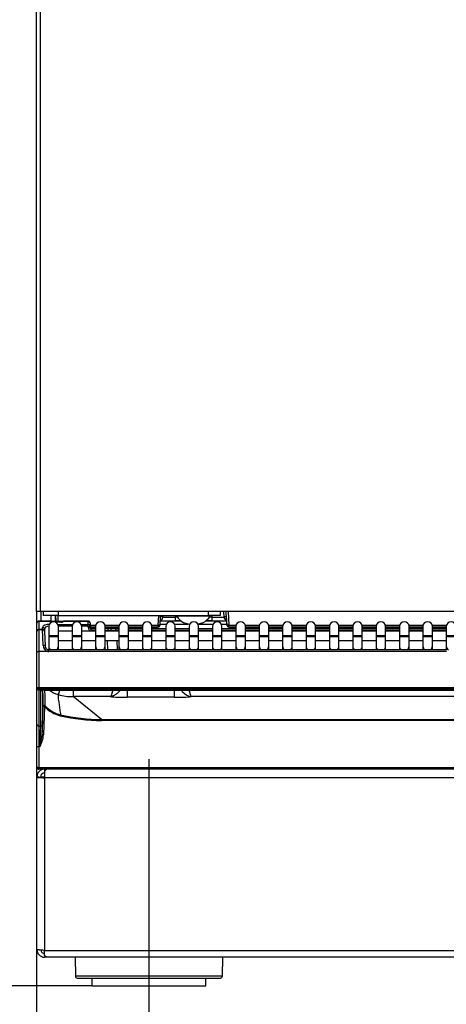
# Model space of a CAD drawing. Header units: millimetres. Extents: x 0 to 287, y 0 to 200.
# Tile 4 of 45: x 26 to 37, y 123 to 149. Entities that reach past the tile are written whole.
import ezdxf
from ezdxf.enums import TextEntityAlignment as Align
from ezdxf.lldxf.tags import DXFTag

# ---------------------------------------------------------------- set-up
doc = ezdxf.new("R2010")
doc.units = ezdxf.units.MM
doc.layers.add('134.135_BW4_CTM-', color=7, linetype='Continuous')
doc.layers.add('Standard', color=7, linetype='Continuous')
doc.styles.add('SEACAD_Arial', font='arial.ttf')
tags = doc.linetypes.add('CENTER2', pattern=[28.575, 19.05, -3.175, 3.175, -3.175]).pattern_tags.tags
tags[10:11] = [DXFTag(74, 4), DXFTag(75, 0), DXFTag(340, '0'), DXFTag(46, 0.0), DXFTag(50, 0.0), DXFTag(44, 0.0), DXFTag(45, 0.0)]
tags[8:9] = [DXFTag(74, 4), DXFTag(75, 0), DXFTag(340, '0'), DXFTag(46, 0.0), DXFTag(50, 0.0), DXFTag(44, 0.0), DXFTag(45, 0.0)]
tags[6:7] = [DXFTag(74, 4), DXFTag(75, 0), DXFTag(340, '0'), DXFTag(46, 0.0), DXFTag(50, 0.0), DXFTag(44, 0.0), DXFTag(45, 0.0)]
tags[4:5] = [DXFTag(74, 4), DXFTag(75, 0), DXFTag(340, '0'), DXFTag(46, 0.0), DXFTag(50, 0.0), DXFTag(44, 0.0), DXFTag(45, 0.0)]
doc.dimstyles.new('ISO', dxfattribs={"dimtxt": 3, "dimasz": 3, "dimexe": 1.5, "dimexo": 0, "dimgap": 0.75, "dimtad": 1, "dimlfac": 10, "dimtxsty": 'SEACAD_Arial', "dimblk1": '_SE_FILLED', "dimblk2": '_SE_FILLED', "dimsah": 1, "dimcen": 1.5, "dimazin": 0, "dimtfac": 0.7, "dimtdec": 3, "dimtmove": 0, "dimatfit": 3, "dimfxl": 1, "dimarcsym": 0})

# ---------------------------------------------------------------- blocks, each defined once
blk = doc.blocks.new('SEANNOT_GROUP')
at = {"layer": 'Standard', "color": 7, "linetype": 'CENTER2'}
blk.add_line((29.279, 129.549), (29.279, 121.832), dxfattribs=at)
blk = doc.blocks.new('SE1')
at = {"layer": '134.135_BW4_CTM-', "color": 7, "linetype": 'Continuous'}
for p, q in [((26.319, 133.432), (26.319, 171.782)), ((26.419, 171.782), (26.419, 133.432)), ((26.319, 133.432), (26.319, 129.402)), ((26.419, 133.432), (26.319, 133.432)), ((53.969, 133.432), (26.419, 133.432)), ((26.439, 133.182), (26.439, 133.432)), ((26.491, 133.432), (26.491, 133.332)), ((26.891, 133.332), (26.491, 133.332)), ((26.699, 133.332), (26.699, 133.182)), ((26.819, 133.182), (26.819, 133.332)), ((26.822, 133.332), (26.822, 133.264)), ((26.83, 133.271), (26.822, 133.264)), ((26.829, 133.239), (26.829, 133.182)), ((26.83, 133.182), (26.83, 133.332)), ((26.83, 133.182), (26.83, 133.271)), ((26.88, 133.332), (26.88, 133.182)), ((26.891, 133.432), (26.891, 133.332)), ((26.891, 133.332), (30.853, 133.332)), ((29.524, 133.072), (29.537, 133.332)), ((29.574, 133.069), (29.587, 133.332)), ((29.574, 133.069), (29.588, 133.316)), ((29.588, 133.316), (29.646, 133.286)), ((29.649, 133.332), (29.646, 133.286)), ((29.973, 133.332), (29.97, 133.283)), ((30.031, 133.283), (29.97, 133.283)), ((29.97, 133.283), (29.97, 133.188)), ((30.013, 133.332), (30.013, 133.307)), ((30.893, 133.307), (30.013, 133.307)), ((30.853, 133.332), (30.853, 133.432)), ((31.153, 133.332), (30.853, 133.332)), ((30.936, 133.283), (30.876, 133.283)), ((30.893, 133.307), (30.893, 133.332)), ((30.933, 133.332), (30.936, 133.283)), ((30.936, 133.283), (30.936, 133.188)), ((31.153, 133.432), (31.153, 133.332)), ((31.26, 133.286), (31.253, 133.432)), ((31.26, 133.286), (31.319, 133.316)), ((31.333, 133.069), (31.314, 133.432)), ((31.319, 133.316), (31.332, 133.069)), ((31.364, 133.432), (31.383, 133.072)), ((26.329, 133.129), (26.329, 133.132)), ((26.329, 132.918), (26.329, 133.129)), ((26.379, 133.182), (26.379, 133.175)), ((26.379, 133.182), (26.673, 133.182)), ((26.379, 133.175), (26.379, 132.965)), ((26.673, 133.175), (26.379, 133.175)), ((26.48, 132.965), (26.478, 133.013)), ((26.644, 133.039), (26.644, 132.789)), ((26.673, 133.175), (26.673, 133.182)), ((26.673, 133.182), (26.733, 133.182)), ((26.673, 133.174), (26.673, 133.175)), ((26.733, 133.159), (26.733, 133.182)), ((26.733, 133.182), (26.965, 133.182)), ((26.964, 133.153), (26.82, 133.153)), ((26.964, 133.151), (26.825, 133.151)), ((26.881, 133.094), (27.272, 133.094)), ((27.26, 133.048), (26.893, 133.048)), ((26.894, 132.789), (26.894, 133.039)), ((26.965, 133.152), (26.965, 133.182)), ((26.965, 133.182), (27.045, 133.182)), ((27.68, 133.175), (27.043, 133.175)), ((27.045, 133.182), (27.045, 133.181)), ((27.045, 133.182), (27.68, 133.182)), ((27.259, 133.039), (27.259, 132.789)), ((27.497, 133.094), (27.683, 133.094)), ((27.683, 133.048), (27.509, 133.048)), ((27.509, 132.789), (27.509, 133.039)), ((27.68, 133.175), (27.68, 133.182)), ((27.683, 133.094), (27.68, 133.175)), ((27.683, 133.048), (27.683, 133.094)), ((27.683, 133.048), (27.733, 133.049)), ((27.685, 133.002), (27.683, 133.048)), ((27.735, 133.004), (27.685, 133.002)), ((27.73, 133.134), (27.73, 133.131)), ((27.73, 133.131), (27.733, 133.049)), ((27.732, 133.072), (27.88, 133.072)), ((27.733, 133.049), (27.735, 133.004)), ((27.734, 133.022), (27.875, 133.022)), ((27.875, 133.022), (27.734, 133.022)), ((27.738, 132.982), (27.875, 132.982)), ((27.875, 133.039), (27.875, 132.789)), ((28.121, 133.072), (28.496, 133.072)), ((28.125, 132.789), (28.125, 133.039)), ((28.125, 133.022), (28.491, 133.022)), ((28.491, 133.022), (28.125, 133.022)), ((28.125, 132.982), (28.162, 132.982)), ((28.162, 132.982), (28.262, 132.982)), ((28.262, 132.982), (28.362, 132.982)), ((28.362, 132.982), (28.491, 132.982)), ((28.491, 133.039), (28.491, 132.789)), ((28.737, 133.072), (29.112, 133.072)), ((28.741, 132.789), (28.741, 133.039)), ((28.741, 133.022), (29.107, 133.022)), ((29.107, 133.022), (28.741, 133.022)), ((28.741, 132.982), (29.107, 132.982)), ((29.107, 133.039), (29.107, 132.789)), ((29.353, 133.072), (29.524, 133.072)), ((29.357, 132.789), (29.357, 133.039)), ((29.357, 133.022), (29.524, 133.022)), ((29.524, 133.022), (29.357, 133.022)), ((29.357, 132.982), (29.723, 132.982)), ((29.574, 133.069), (29.524, 133.072)), ((29.524, 133.072), (29.524, 133.022)), ((29.524, 133.022), (29.524, 133.022)), ((29.574, 133.069), (29.574, 133.069)), ((29.576, 133.102), (29.74, 133.102)), ((29.723, 133.039), (29.723, 132.789)), ((29.956, 133.102), (30.316, 133.102)), ((29.97, 133.188), (30.124, 133.188)), ((29.973, 132.789), (29.973, 133.039)), ((29.973, 132.982), (30.339, 132.982)), ((30.124, 133.188), (29.974, 133.188)), ((30.203, 133.139), (30.203, 133.137)), ((30.353, 133.09), (30.203, 133.139)), ((30.339, 133.039), (30.339, 132.789)), ((30.703, 133.139), (30.553, 133.09)), ((30.589, 132.789), (30.589, 133.039)), ((30.589, 132.982), (30.955, 132.982)), ((30.591, 133.102), (30.972, 133.102)), ((30.703, 133.139), (30.703, 133.137)), ((30.783, 133.188), (30.936, 133.188)), ((30.932, 133.188), (30.783, 133.188)), ((30.955, 133.039), (30.955, 132.789)), ((31.188, 133.102), (31.33, 133.102)), ((31.205, 132.789), (31.205, 133.039)), ((31.205, 132.982), (31.571, 132.982)), ((31.332, 133.069), (31.333, 133.069)), ((31.383, 133.072), (31.333, 133.069)), ((31.383, 133.022), (31.382, 133.022)), ((31.571, 133.022), (31.382, 133.022)), ((31.383, 133.072), (31.575, 133.072)), ((31.383, 133.022), (31.383, 133.072)), ((31.383, 133.022), (31.571, 133.022)), ((31.571, 133.039), (31.571, 132.789)), ((31.816, 133.072), (32.191, 133.072)), ((31.821, 132.789), (31.821, 133.039)), ((31.821, 133.022), (32.187, 133.022)), ((32.187, 133.022), (31.821, 133.022)), ((31.821, 132.982), (32.187, 132.982)), ((32.187, 133.039), (32.187, 132.789)), ((32.432, 133.072), (32.807, 133.072)), ((32.437, 132.789), (32.437, 133.039)), ((32.437, 133.022), (32.803, 133.022)), ((32.803, 133.022), (32.437, 133.022)), ((32.437, 132.982), (32.803, 132.982)), ((32.803, 133.039), (32.803, 132.789)), ((33.048, 133.072), (33.423, 133.072)), ((33.053, 132.789), (33.053, 133.039)), ((33.053, 133.022), (33.419, 133.022)), ((33.419, 133.022), (33.053, 133.022)), ((33.053, 132.982), (33.419, 132.982)), ((33.419, 133.039), (33.419, 132.789)), ((33.664, 133.072), (34.039, 133.072)), ((33.669, 132.789), (33.669, 133.039)), ((33.669, 133.022), (34.034, 133.022)), ((34.034, 133.022), (33.669, 133.022)), ((33.669, 132.982), (34.034, 132.982)), ((34.034, 133.039), (34.034, 132.789)), ((34.28, 133.072), (34.655, 133.072)), ((34.284, 132.789), (34.284, 133.039)), ((34.284, 133.022), (34.65, 133.022)), ((34.65, 133.022), (34.284, 133.022)), ((34.284, 132.982), (34.65, 132.982)), ((34.65, 133.039), (34.65, 132.789)), ((34.896, 133.072), (35.271, 133.072)), ((34.9, 132.789), (34.9, 133.039)), ((34.9, 133.022), (35.266, 133.022)), ((35.266, 133.022), (34.9, 133.022)), ((34.9, 132.982), (35.266, 132.982)), ((35.266, 133.039), (35.266, 132.789)), ((35.512, 133.072), (35.887, 133.072)), ((35.516, 132.789), (35.516, 133.039)), ((35.516, 133.022), (35.882, 133.022)), ((35.882, 133.022), (35.516, 133.022)), ((35.516, 132.982), (35.882, 132.982)), ((35.882, 133.039), (35.882, 132.789)), ((36.128, 133.072), (36.503, 133.072)), ((36.132, 132.789), (36.132, 133.039)), ((36.132, 133.022), (36.498, 133.022)), ((36.498, 133.022), (36.132, 133.022)), ((36.132, 132.982), (36.498, 132.982)), ((36.498, 133.039), (36.498, 132.789)), ((36.744, 133.072), (37.118, 133.072)), ((36.748, 132.789), (36.748, 133.039)), ((36.748, 133.022), (37.114, 133.022)), ((37.114, 133.022), (36.748, 133.022)), ((36.748, 132.982), (37.114, 132.982)), ((37.114, 133.039), (37.114, 132.789)), ((26.329, 132.907), (26.329, 132.918)), ((26.329, 132.381), (26.329, 132.907)), ((26.379, 132.965), (26.48, 132.965)), ((26.379, 132.965), (26.379, 132.957)), ((26.379, 132.957), (26.48, 132.957)), ((26.379, 132.957), (26.379, 132.379)), ((26.48, 132.957), (26.48, 132.965)), ((26.494, 132.537), (26.48, 132.957)), ((26.528, 132.969), (26.53, 132.92)), ((26.53, 132.92), (26.53, 132.909)), ((26.53, 132.909), (26.544, 132.527)), ((26.894, 132.789), (26.644, 132.789)), ((26.644, 132.789), (26.644, 132.769)), ((26.894, 132.769), (26.644, 132.769)), ((26.644, 132.769), (26.644, 132.523)), ((27.259, 132.919), (26.894, 132.919)), ((26.894, 132.769), (26.894, 132.789)), ((26.894, 132.523), (26.894, 132.769)), ((27.509, 132.789), (27.259, 132.789)), ((27.259, 132.789), (27.259, 132.769)), ((27.509, 132.769), (27.259, 132.769)), ((27.259, 132.769), (27.259, 132.523)), ((27.875, 132.919), (27.509, 132.919)), ((27.509, 132.769), (27.509, 132.789)), ((27.509, 132.523), (27.509, 132.769)), ((27.875, 132.932), (27.769, 132.932)), ((28.125, 132.789), (27.875, 132.789)), ((27.875, 132.789), (27.875, 132.769)), ((28.125, 132.769), (27.875, 132.769)), ((27.875, 132.769), (27.875, 132.523)), ((28.491, 132.919), (28.125, 132.919)), ((28.125, 132.769), (28.125, 132.789)), ((28.125, 132.523), (28.125, 132.769)), ((28.212, 132.934), (28.212, 132.919)), ((28.287, 132.931), (28.287, 132.919)), ((28.491, 132.934), (28.412, 132.934)), ((28.412, 132.934), (28.412, 132.919)), ((28.741, 132.789), (28.491, 132.789)), ((28.491, 132.789), (28.491, 132.769)), ((28.741, 132.769), (28.491, 132.769)), ((28.491, 132.769), (28.491, 132.523)), ((29.107, 132.932), (28.741, 132.932)), ((29.107, 132.919), (28.741, 132.919)), ((28.741, 132.769), (28.741, 132.789)), ((28.741, 132.523), (28.741, 132.769)), ((29.357, 132.789), (29.107, 132.789)), ((29.107, 132.789), (29.107, 132.769)), ((29.357, 132.769), (29.107, 132.769)), ((29.107, 132.769), (29.107, 132.523)), ((29.723, 132.932), (29.357, 132.932)), ((29.723, 132.919), (29.357, 132.919)), ((29.357, 132.769), (29.357, 132.789)), ((29.357, 132.523), (29.357, 132.769)), ((29.973, 132.789), (29.723, 132.789)), ((29.723, 132.789), (29.723, 132.769)), ((29.973, 132.769), (29.723, 132.769)), ((29.723, 132.769), (29.723, 132.523)), ((30.339, 132.932), (29.973, 132.932)), ((30.339, 132.919), (29.973, 132.919)), ((29.973, 132.769), (29.973, 132.789)), ((29.973, 132.523), (29.973, 132.769)), ((30.589, 132.789), (30.339, 132.789)), ((30.339, 132.789), (30.339, 132.769)), ((30.589, 132.769), (30.339, 132.769)), ((30.339, 132.769), (30.339, 132.523)), ((30.955, 132.932), (30.589, 132.932)), ((30.955, 132.919), (30.589, 132.919)), ((30.589, 132.769), (30.589, 132.789)), ((30.589, 132.523), (30.589, 132.769)), ((31.205, 132.789), (30.955, 132.789)), ((30.955, 132.789), (30.955, 132.769)), ((31.205, 132.769), (30.955, 132.769)), ((30.955, 132.769), (30.955, 132.523)), ((31.571, 132.932), (31.205, 132.932)), ((31.571, 132.919), (31.205, 132.919)), ((31.205, 132.769), (31.205, 132.789)), ((31.205, 132.523), (31.205, 132.769)), ((31.821, 132.789), (31.571, 132.789)), ((31.571, 132.789), (31.571, 132.769)), ((31.821, 132.769), (31.571, 132.769)), ((31.571, 132.769), (31.571, 132.523)), ((32.187, 132.932), (31.821, 132.932)), ((32.187, 132.919), (31.821, 132.919)), ((31.821, 132.769), (31.821, 132.789)), ((31.821, 132.523), (31.821, 132.769)), ((32.437, 132.789), (32.187, 132.789)), ((32.187, 132.789), (32.187, 132.769)), ((32.437, 132.769), (32.187, 132.769)), ((32.187, 132.769), (32.187, 132.523)), ((32.803, 132.932), (32.437, 132.932)), ((32.803, 132.919), (32.437, 132.919)), ((32.437, 132.769), (32.437, 132.789)), ((32.437, 132.523), (32.437, 132.769)), ((33.053, 132.789), (32.803, 132.789)), ((32.803, 132.789), (32.803, 132.769)), ((33.053, 132.769), (32.803, 132.769)), ((32.803, 132.769), (32.803, 132.523)), ((33.419, 132.932), (33.053, 132.932)), ((33.419, 132.919), (33.053, 132.919)), ((33.053, 132.769), (33.053, 132.789)), ((33.053, 132.523), (33.053, 132.769)), ((33.669, 132.789), (33.419, 132.789)), ((33.419, 132.789), (33.419, 132.769)), ((33.669, 132.769), (33.419, 132.769)), ((33.419, 132.769), (33.419, 132.523)), ((34.034, 132.932), (33.669, 132.932)), ((34.034, 132.919), (33.669, 132.919)), ((33.669, 132.769), (33.669, 132.789)), ((33.669, 132.523), (33.669, 132.769)), ((34.284, 132.789), (34.034, 132.789)), ((34.034, 132.789), (34.034, 132.769)), ((34.284, 132.769), (34.034, 132.769)), ((34.034, 132.769), (34.034, 132.523)), ((34.65, 132.932), (34.284, 132.932)), ((34.65, 132.919), (34.284, 132.919)), ((34.284, 132.769), (34.284, 132.789)), ((34.284, 132.523), (34.284, 132.769)), ((34.9, 132.789), (34.65, 132.789)), ((34.65, 132.789), (34.65, 132.769)), ((34.9, 132.769), (34.65, 132.769)), ((34.65, 132.769), (34.65, 132.523)), ((35.266, 132.932), (34.9, 132.932)), ((35.266, 132.919), (34.9, 132.919)), ((34.9, 132.769), (34.9, 132.789)), ((34.9, 132.523), (34.9, 132.769)), ((35.516, 132.789), (35.266, 132.789)), ((35.266, 132.789), (35.266, 132.769)), ((35.516, 132.769), (35.266, 132.769)), ((35.266, 132.769), (35.266, 132.523)), ((35.882, 132.932), (35.516, 132.932)), ((35.882, 132.919), (35.516, 132.919)), ((35.516, 132.769), (35.516, 132.789)), ((35.516, 132.523), (35.516, 132.769)), ((36.132, 132.789), (35.882, 132.789)), ((35.882, 132.789), (35.882, 132.769)), ((36.132, 132.769), (35.882, 132.769)), ((35.882, 132.769), (35.882, 132.523)), ((36.498, 132.932), (36.132, 132.932)), ((36.498, 132.919), (36.132, 132.919)), ((36.132, 132.769), (36.132, 132.789)), ((36.132, 132.523), (36.132, 132.769)), ((36.748, 132.789), (36.498, 132.789)), ((36.498, 132.789), (36.498, 132.769)), ((36.748, 132.769), (36.498, 132.769)), ((36.498, 132.769), (36.498, 132.523)), ((37.114, 132.932), (36.748, 132.932)), ((37.114, 132.919), (36.748, 132.919)), ((36.748, 132.769), (36.748, 132.789)), ((36.748, 132.523), (36.748, 132.769)), ((37.364, 132.789), (37.114, 132.789)), ((37.114, 132.789), (37.114, 132.769)), ((37.364, 132.769), (37.114, 132.769)), ((37.114, 132.769), (37.114, 132.523)), ((26.644, 132.523), (26.644, 132.428)), ((26.894, 132.669), (27.259, 132.669)), ((26.894, 132.428), (26.894, 132.523)), ((27.259, 132.523), (27.259, 132.428)), ((27.509, 132.669), (27.875, 132.669)), ((27.509, 132.428), (27.509, 132.523)), ((27.875, 132.523), (27.875, 132.428)), ((28.125, 132.669), (28.491, 132.669)), ((28.125, 132.428), (28.125, 132.523)), ((28.195, 132.428), (28.187, 132.669)), ((28.437, 132.669), (28.445, 132.428)), ((28.491, 132.523), (28.491, 132.428)), ((28.741, 132.669), (29.107, 132.669)), ((28.741, 132.428), (28.741, 132.523)), ((29.107, 132.523), (29.107, 132.428)), ((29.357, 132.669), (29.723, 132.669)), ((29.357, 132.428), (29.357, 132.523)), ((29.723, 132.523), (29.723, 132.428)), ((29.973, 132.669), (30.339, 132.669)), ((29.973, 132.428), (29.973, 132.523)), ((30.339, 132.523), (30.339, 132.428)), ((30.589, 132.669), (30.955, 132.669)), ((30.589, 132.428), (30.589, 132.523)), ((30.955, 132.523), (30.955, 132.428)), ((31.205, 132.669), (31.571, 132.669)), ((31.205, 132.428), (31.205, 132.523)), ((31.571, 132.523), (31.571, 132.428)), ((31.821, 132.669), (32.187, 132.669)), ((31.821, 132.428), (31.821, 132.523)), ((32.187, 132.523), (32.187, 132.428)), ((32.437, 132.669), (32.803, 132.669)), ((32.437, 132.428), (32.437, 132.523)), ((32.803, 132.523), (32.803, 132.428)), ((33.053, 132.669), (33.419, 132.669)), ((33.053, 132.428), (33.053, 132.523)), ((33.419, 132.523), (33.419, 132.428)), ((33.669, 132.669), (34.034, 132.669)), ((33.669, 132.428), (33.669, 132.523)), ((34.034, 132.523), (34.034, 132.428)), ((34.284, 132.669), (34.65, 132.669)), ((34.284, 132.428), (34.284, 132.523)), ((34.65, 132.523), (34.65, 132.428)), ((34.9, 132.669), (35.266, 132.669)), ((34.9, 132.428), (34.9, 132.523)), ((35.266, 132.523), (35.266, 132.428)), ((35.516, 132.669), (35.882, 132.669)), ((35.516, 132.428), (35.516, 132.523)), ((35.882, 132.523), (35.882, 132.428)), ((36.132, 132.669), (36.498, 132.669)), ((36.132, 132.428), (36.132, 132.523)), ((36.498, 132.523), (36.498, 132.428)), ((36.748, 132.669), (37.114, 132.669)), ((36.748, 132.428), (36.748, 132.523)), ((37.114, 132.523), (37.114, 132.428)), ((26.329, 131.418), (26.329, 132.381)), ((26.615, 132.379), (26.379, 132.379)), ((26.379, 132.379), (26.379, 131.424)), ((26.644, 132.376), (26.644, 132.428)), ((37.123, 132.428), (26.644, 132.428)), ((37.123, 132.376), (26.644, 132.376)), ((26.329, 131.418), (26.329, 131.418)), ((26.329, 130.465), (26.329, 131.418)), ((26.379, 131.424), (26.379, 131.412)), ((54.259, 131.424), (26.379, 131.424)), ((26.379, 131.412), (54.259, 131.412)), ((26.379, 131.412), (26.379, 131.368)), ((54.259, 131.368), (26.379, 131.368)), ((26.379, 131.368), (26.379, 130.415)), ((26.43, 130.415), (26.43, 131.35)), ((26.48, 131.361), (26.48, 130.463)), ((26.531, 131.362), (26.531, 131.362)), ((26.531, 131.362), (37.612, 131.362)), ((26.531, 131.362), (37.612, 131.362)), ((27.281, 131.362), (27.281, 131.192)), ((28.26, 131.192), (27.281, 131.192)), ((28.033, 130.592), (27.281, 131.192)), ((28.711, 131.362), (28.711, 131.174)), ((29.946, 131.174), (28.711, 131.174)), ((29.946, 131.362), (29.946, 131.174)), ((50.24, 131.192), (30.397, 131.192)), ((26.472, 130.184), (26.498, 130.928)), ((26.528, 130.931), (26.502, 130.186)), ((26.329, 129.881), (26.329, 130.465)), ((26.379, 130.415), (26.43, 130.415)), ((26.379, 130.415), (26.379, 129.875)), ((28.033, 130.592), (52.604, 130.592)), ((28.033, 130.592), (28.033, 130.565)), ((52.604, 130.565), (28.033, 130.565)), ((26.412, 129.875), (26.472, 130.184)), ((26.329, 129.332), (26.329, 129.881)), ((26.412, 129.875), (26.379, 129.875)), ((26.379, 129.875), (26.379, 129.327)), ((26.319, 129.402), (26.329, 129.402)), ((26.329, 129.331), (26.329, 129.332)), ((26.329, 129.082), (26.329, 129.07)), ((26.379, 129.327), (26.379, 129.326)), ((26.379, 129.282), (26.379, 129.326)), ((26.379, 129.326), (54.259, 129.326)), ((54.259, 129.282), (26.379, 129.282)), ((26.429, 129.082), (26.429, 129.07)), ((26.429, 129.082), (26.529, 129.082)), ((26.529, 129.215), (26.529, 129.058)), ((26.542, 129.239), (26.542, 129.282)), ((26.329, 124.533), (26.329, 129.07)), ((26.386, 129.07), (26.329, 129.07)), ((26.458, 129.074), (26.387, 129.065)), ((54.129, 129.058), (26.529, 129.058)), ((26.529, 129.058), (26.529, 124.521)), ((26.529, 124.508), (26.529, 124.521)), ((26.529, 124.508), (54.129, 124.508)), ((26.529, 124.383), (26.529, 124.508)), ((26.56, 124.333), (26.529, 124.333)), ((26.598, 124.333), (26.56, 124.333)), ((54.048, 124.333), (26.61, 124.333)), ((27.335, 124.333), (27.344, 123.832)), ((31.214, 123.832), (31.223, 124.333)), ((31.214, 123.832), (27.344, 123.832)), ((27.394, 123.782), (31.164, 123.782)), ((27.779, 123.782), (27.779, 123.582)), ((30.779, 123.582), (30.779, 123.782)), ((27.779, 123.582), (30.779, 123.582))]:
    blk.add_line(p, q, dxfattribs=at)
for centre, radius, start, end in [((29.546, 133.291), 0.1, 290.5998, 356.9933), ((29.843, 136.352), 3.072, 266.331, 272.3827), ((30.431, 133.582), 0.5, 213.3, 242.886), ((30.475, 133.582), 0.5, 297.1086, 326.7), ((31.064, 136.352), 3.072, 267.6173, 273.669), ((31.36, 133.291), 0.1, 183.0067, 249.4009), ((26.379, 133.132), 0.05, 90, 180), ((26.769, 133.039), 0.125, 0, 180), ((26.673, 133.152), 0.03, 10.6588, 90), ((26.732, 133.25), 0.097, 256.9734, 265.1124), ((26.966, 133.292), 0.139, 269.0018, 287.7143), ((27.045, 133.152), 0.03, 90, 158.4182), ((27.023, 133.184), 0.0222, 335.1218, 351.8509), ((27.384, 133.039), 0.125, 0, 180), ((27.68, 133.132), 0.05, 2.0076, 90), ((27.835, 133.007), 0.15, 182.0076, 216.1304), ((27.835, 133.007), 0.1, 182.0076, 242.1823), ((28, 133.039), 0.125, 0, 180), ((28.162, 132.932), 0.05, 2, 90), ((28.362, 132.932), 0.05, 2, 90), ((28.616, 133.039), 0.125, 0, 180), ((29.232, 133.039), 0.125, 0, 180), ((29.524, 133.072), 0.05, 270, 356.8147), ((29.869, 146.041), 12.853, 268.6679, 270.4537), ((29.848, 133.039), 0.125, 0, 180), ((30.464, 133.039), 0.125, 0, 180), ((31.043, 145.491), 12.304, 269.5041, 271.3697), ((31.08, 133.039), 0.125, 0, 180), ((31.382, 133.072), 0.05, 183.1853, 270), ((31.696, 133.039), 0.125, 0, 180), ((32.312, 133.039), 0.125, 0, 180), ((32.928, 133.039), 0.125, 0, 180), ((33.544, 133.039), 0.125, 0, 180), ((34.159, 133.039), 0.125, 0, 180), ((34.775, 133.039), 0.125, 0, 180), ((35.391, 133.039), 0.125, 0, 180), ((36.007, 133.039), 0.125, 0, 180), ((36.623, 133.039), 0.125, 0, 180), ((37.239, 133.039), 0.125, 0, 180), ((26.379, 132.907), 0.05, 90, 180), ((26.48, 132.907), 0.05, 2, 90), ((26.66, 132.539), 0.166, 180.7247, 254.3977), ((26.649, 132.531), 0.106, 182.6412, 256.5928), ((26.645, 132.538), 0.109, 259.3022, 269.1418), ((26.434, 131.399), 0.0464, 293.5972, 297.8343), ((-41.494, 129.646), 68.004, 1.08031, 1.44557), ((-11.126, 130.334), 37.681, 0.9329, 1.5658), ((27.115, 132.02), 0.805, 235.3315, 253.9246), ((23.158, 132.727), 4.017, 338.3691, 340.0596), ((27.278, 132.597), 1.405, 254.0339, 270.121), ((31.301, 131.635), 1.007, 195.8985, 206.076), ((27.135, 131.501), 0.833, 223.2412, 256.8079), ((27.133, 131.493), 0.798, 223.1181, 256.9007), ((28.036, 135.396), 4.831, 256.9475, 269.9647), ((28.035, 135.379), 4.787, 256.926, 269.9826), ((25.579, 130.286), 0.929, 333.7837, 353.8721), ((26.439, 129.402), 0.12, 180, 203.3903), ((26.379, 129.332), 0.05, 182.0076, 270), ((26.529, 129.082), 0.2, 90, 180), ((26.529, 129.082), 0.1, 90, 180), ((26.389, 129.645), 0.575, 269.7192, 275.4437), ((26.529, 124.533), 0.2, 180, 270), ((26.529, 124.533), 0.1, 184.8202, 270), ((27.394, 123.832), 0.05, 181, 270), ((31.164, 123.832), 0.05, 270, 359)]:
    blk.add_arc(centre, radius, start, end, dxfattribs=at)
for centre, major_axis, ratio, start_param, end_param in [((26.872, 133.264), (0.0354, 0.0354), 0.999924, 2.356233, 2.880946), ((26.379, 133.129), (-0.05, 0), 0.927184, 4.712389, 6.283185), ((26.678, 133.013), (0.2, -0.001), 0.403684, 1.587641, 3.158437), ((26.478, 132.967), (0.05, 0.0017), 0.927105, 0, 1.538432), ((26.678, 132.967), (0.15, -0.005), 0.53739, 1.819359, 3.176803), ((26.673, 133.147), (-0.03, -0.0011), 0.927104, 3.600949, 4.679901), ((26.673, 133.146), (-0.03, -0.0011), 0.927104, 3.632396, 4.679901), ((26.733, 133.174), (0.06, -0.0003), 0.387555, 3.156827, 4.50687), ((26.965, 133.182), (0.0801, 0.0003), 0.38754, 4.6993, 6.062541), ((26.964, 133.123), (0, -0.03), 0.002042, 3.133525, 3.525566), ((27.045, 133.152), (0.03, -0.0011), 0.989056, 1.605453, 2.756368), ((27.043, 133.147), (0.026, -0.0149), 0.906527, 2.049955, 3.152321), ((27.68, 133.129), (-0.05, -0.0018), 0.927104, 3.141593, 4.679901), ((27.683, 133.048), (-0.05, -0.0018), 0.927104, 3.141593, 4.679901), ((28.262, 132.932), (0, -0.05), 0.501774, 1.542993, 3.141593), ((29.524, 133.072), (0.0228, 0.0445), 0.999818, 3.616006, 5.134292), ((29.524, 133.072), (-0.0228, -0.0445), 0.999818, 0.474413, 1.992699), ((29.974, 133.192), (-0.46, 0), 0.008727, 0.544958, 1.570796), ((30.932, 133.192), (-0.46, 0), 0.008727, 1.570796, 2.596634), ((31.382, 133.072), (0.0228, -0.0445), 0.999818, 4.290486, 5.808772), ((31.383, 133.072), (-0.0228, 0.0445), 0.999818, 1.148893, 2.66718), ((26.379, 132.918), (0.05, 0), 0.927184, 1.570796, 3.141593), ((26.48, 132.918), (0.05, 0.0017), 0.927105, 0, 1.538432), ((27.661, 132.932), (-0.55, -0.002), 0.003168, 2.574441, 3.141693), ((28.362, 132.932), (-0.15, 0.002), 0.017397, 0.00081, 1.047656), ((28.161, 132.932), (-0.25, -0.002), 0.010453, 2.095039, 3.141885), ((26.494, 132.525), (-0.05, -0.0017), 0.234798, 3.141593, 4.70419), ((26.769, 132.523), (-0.125, 0), 0.984808, 0, 0.874159), ((26.769, 132.523), (-0.125, 0), 0.984808, 2.267434, 3.141593), ((27.384, 132.523), (-0.125, 0), 0.984808, 0, 0.874159), ((27.384, 132.523), (-0.125, 0), 0.984808, 2.267434, 3.141593), ((28, 132.523), (-0.125, 0), 0.984808, 0, 0.874159), ((28, 132.523), (-0.125, 0), 0.984808, 2.267434, 3.141593), ((28.616, 132.523), (-0.125, 0), 0.984808, 0, 0.874159), ((28.616, 132.523), (-0.125, 0), 0.984808, 2.267434, 3.141593), ((29.232, 132.523), (-0.125, 0), 0.984808, 0, 0.874159), ((29.232, 132.523), (-0.125, 0), 0.984808, 2.267434, 3.141593), ((29.848, 132.523), (-0.125, 0), 0.984808, 0, 0.874159), ((29.848, 132.523), (-0.125, 0), 0.984808, 2.267434, 3.141593), ((30.464, 132.523), (-0.125, 0), 0.984808, 0, 0.874159), ((30.464, 132.523), (-0.125, 0), 0.984808, 2.267434, 3.141593), ((31.08, 132.523), (-0.125, 0), 0.984808, 0, 0.874159), ((31.08, 132.523), (-0.125, 0), 0.984808, 2.267434, 3.141593), ((31.696, 132.523), (-0.125, 0), 0.984808, 0, 0.874159), ((31.696, 132.523), (-0.125, 0), 0.984808, 2.267434, 3.141593), ((32.312, 132.523), (-0.125, 0), 0.984808, 0, 0.874159), ((32.312, 132.523), (-0.125, 0), 0.984808, 2.267434, 3.141593), ((32.928, 132.523), (-0.125, 0), 0.984808, 0, 0.874159), ((32.928, 132.523), (-0.125, 0), 0.984808, 2.267434, 3.141593), ((33.544, 132.523), (-0.125, 0), 0.984808, 0, 0.874159), ((33.544, 132.523), (-0.125, 0), 0.984808, 2.267434, 3.141593), ((34.159, 132.523), (-0.125, 0), 0.984808, 0, 0.874159), ((34.159, 132.523), (-0.125, 0), 0.984808, 2.267434, 3.141593), ((34.775, 132.523), (-0.125, 0), 0.984808, 0, 0.874159), ((34.775, 132.523), (-0.125, 0), 0.984808, 2.267434, 3.141593), ((35.391, 132.523), (-0.125, 0), 0.984808, 0, 0.874159), ((35.391, 132.523), (-0.125, 0), 0.984808, 2.267434, 3.141593), ((36.007, 132.523), (-0.125, 0), 0.984808, 0, 0.874159), ((36.007, 132.523), (-0.125, 0), 0.984808, 2.267434, 3.141593), ((36.623, 132.523), (-0.125, 0), 0.984808, 0, 0.874159), ((36.623, 132.523), (-0.125, 0), 0.984808, 2.267434, 3.141593), ((37.239, 132.523), (-0.125, 0), 0.984808, 0, 0.984333), ((26.379, 132.381), (0.05, 0), 0.052336, 3.141593, 4.712389), ((26.615, 132.381), (-0.01, -0.049), 0.010479, 1.519495, 3.141172), ((26.643, 132.533), (0.005, -0.157), 0.952321, 6.062478, 6.254557), ((26.615, 132.381), (-0.01, -0.049), 0.010479, 3.141172, 3.396759), ((26.379, 131.418), (-0.05, 0), 0.1256, 4.712389, 6.283185), ((26.379, 131.418), (0.05, 0), 0.123749, 1.570796, 3.141593), ((26.379, 131.418), (-0.05, 0), 0.121869, 0, 1.570796), ((26.379, 131.418), (0.05, 0), 0.992546, 3.141593, 4.712389), ((26.43, 131.399), (-0.05, 0), 0.992546, 1.570796, 2.116342), ((26.53, 131.35), (-0.1, 0), 0.123668, 5.877128, 6.283089), ((26.53, 131.35), (-0.1, 0), 0.123668, 4.706097, 5.877128), ((28.715, 131.227), (-0.6, 0), 0.089045, 0.71088, 1.563418), ((29.942, 131.227), (0.6, 0), 0.089045, 4.719767, 5.572305), ((26.528, 130.927), (0.03, 0.0006), 0.996897, 0.740545, 3.08633), ((26.528, 130.927), (-0.03, 0.001), 0.121796, 4.71664, 6.278804), ((26.528, 130.927), (0.0219, 0.0205), 0.089156, 0.053351, 1.487281), ((26.945, 130.686), (0.0068, 0.0292), 0.027683, 0.077528, 1.451786), ((26.379, 130.465), (0.05, 0), 0.992546, 3.141593, 4.712389), ((26.406, 129.8), (0.024, 0.62), 0.004695, -1.448443, -0.121993), ((26.43, 130.465), (0.05, 0), 0.992546, 4.712389, 6.247499), ((26.456, 129.798), (0.024, 0.67), 0.004346, -0.956973, -0.122019), ((26.502, 130.183), (-0.03, 0.001), 0.121796, 4.71664, 6.28142), ((26.379, 129.881), (0.05, 0), 0.121869, 3.141593, 4.712389), ((26.379, 129.333), (0.05, 0.0009), 0.121832, 3.141577, 4.710254), ((26.379, 129.332), (0.05, 0.0018), 0.121796, 3.141593, 4.70812), ((26.529, 129.082), (-0.2, 0), 0.121869, 0.785398, 1.570796), ((26.529, 129.082), (-0.1, 0), 0.121869, 0.785398, 1.570796), ((26.529, 124.546), (-0.2, 0), 0.121869, 0.785398, 1.570796)]:
    blk.add_ellipse(centre, major_axis=major_axis, ratio=ratio, start_param=start_param, end_param=end_param, dxfattribs=at)
for points, knots in [([(26.71, 133.155), (26.709, 133.156), (26.705, 133.156), (26.7, 133.158), (26.698, 133.159), (26.698, 133.16), (26.698, 133.16)], [0, 0, 0, 0, 0.0575666, 0.2536413, 0.4177811, 0.4823193, 0.4823193, 0.4823193, 0.4823193]), ([(27.018, 133.164), (27.018, 133.164), (27.018, 133.164), (27.016, 133.162), (27.011, 133.16), (27.008, 133.159)], [0.3000222, 0.3000222, 0.3000222, 0.3000222, 0.3526866, 0.6721761, 1, 1, 1, 1]), ([(26.892, 131.246), (26.888, 131.228), (26.887, 131.208), (26.889, 131.167), (26.891, 131.146), (26.899, 131.081), (26.906, 131.037), (26.92, 130.946), (26.926, 130.901), (26.939, 130.809), (26.945, 130.763), (26.952, 130.716)], [0, 0, 0, 0, 0.125, 0.125, 0.25, 0.25, 0.5, 0.5, 0.75, 0.75, 1, 1, 1, 1]), ([(28.526, 131.36), (28.518, 131.349), (28.497, 131.325), (28.464, 131.292), (28.427, 131.263), (28.394, 131.24), (28.363, 131.223), (28.336, 131.211), (28.312, 131.203), (28.292, 131.197), (28.275, 131.194), (28.265, 131.193), (28.26, 131.192)], [0.4517593, 0.4517593, 0.4517593, 0.4517593, 0.5107977, 0.5916052, 0.6656878, 0.7331165, 0.7939444, 0.8482087, 0.8959344, 0.9371366, 0.9718238, 1, 1, 1, 1]), ([(28.326, 131.359), (28.324, 131.351), (28.323, 131.345), (28.302, 131.253), (28.281, 131.203), (28.26, 131.192)], [0.4604569, 0.4604569, 0.4604569, 0.4604569, 0.5, 0.5, 1, 1, 1, 1]), ([(30.131, 131.36), (30.139, 131.349), (30.148, 131.339), (30.232, 131.248), (30.317, 131.2), (30.397, 131.192)], [0.4406912, 0.4406912, 0.4406912, 0.4406912, 0.5001035, 0.5001035, 0.9998963, 0.9998963, 0.9998963, 0.9998963]), ([(26.529, 129.215), (26.54, 129.236), (26.55, 129.253), (26.572, 129.276), (26.583, 129.282), (26.594, 129.282)], [0, 0, 0, 0, 0.5, 0.5, 1, 1, 1, 1]), ([(26.329, 129.07), (26.329, 129.069), (26.334, 129.068), (26.354, 129.066), (26.369, 129.065), (26.387, 129.065)], [0, 0, 0, 0, 0.5, 0.5, 1, 1, 1, 1]), ([(26.387, 124.528), (26.369, 124.528), (26.354, 124.529), (26.334, 124.531), (26.329, 124.532), (26.329, 124.533)], [0, 0, 0, 0, 0.5, 0.5, 1, 1, 1, 1]), ([(26.61, 124.333), (26.596, 124.333), (26.583, 124.337), (26.556, 124.354), (26.542, 124.367), (26.529, 124.383)], [0, 0, 0, 0, 0.5, 0.5, 1, 1, 1, 1])]:
    blk.add_open_spline(points, degree=3, knots=knots, dxfattribs=at)
blk = doc.blocks.new('DMBLK49')
at = {"layer": 'Standard', "linetype": 'Continuous'}
for points in [[(23.319, 115.103), (26.319, 115.603), (23.319, 116.103)], [(32.279, 115.103), (32.279, 116.103), (29.279, 115.603)]]:
    blk.add_hatch(color=7, dxfattribs=at).paths.add_polyline_path(points)
at = {"layer": 'Standard', "color": 7, "linetype": 'Continuous'}
for p, q in [((26.319, 133.432), (26.319, 114.103)), ((29.279, 121.832), (29.279, 114.103)), ((12.317, 115.603), (35.279, 115.603)), ((13.367, 114.445), (21.584, 114.445))]:
    blk.add_line(p, q, dxfattribs=at)
at = {"layer": 'Standard', "color": 7, "linetype": 'Continuous', "style": 'SEACAD_Arial'}
blk.add_text('29,5', height=3, dxfattribs=at).set_placement((13.367, 119.728), align=Align.TOP_LEFT)
blk = doc.blocks.new('_SE_FILLED')
at = {"color": 0}
blk.add_line((0, 0), (-1, 0), dxfattribs=at)
blk.add_solid([(0, 0), (-1, -0.1665), (-1, 0.1665), (0, 0)], dxfattribs=at)
blk = doc.blocks.new('DMBLK53')
at = {"layer": 'Standard', "linetype": 'Continuous'}
for points in [[(29.319, 107.603), (29.319, 108.603), (26.319, 108.103)], [(100.319, 107.603), (103.319, 108.103), (100.319, 108.603)]]:
    blk.add_hatch(color=7, dxfattribs=at).paths.add_polyline_path(points)
at = {"layer": 'Standard', "color": 7, "linetype": 'Continuous'}
for p, q in [((26.319, 133.432), (26.319, 106.603)), ((103.319, 129.402), (103.319, 106.603)), ((26.319, 108.103), (103.319, 108.103))]:
    blk.add_line(p, q, dxfattribs=at)
at = {"layer": 'Standard', "color": 7, "linetype": 'Continuous', "style": 'SEACAD_Arial'}
blk.add_text('770', height=3, dxfattribs=at).set_placement((61.297, 111.853), align=Align.TOP_LEFT)
blk = doc.blocks.new('DMBLK54')
at = {"layer": 'Standard', "linetype": 'Continuous'}
for points in [[(18.094, 185.137), (19.094, 185.137), (18.594, 188.137)], [(18.094, 126.582), (18.594, 123.582), (19.094, 126.582)]]:
    blk.add_hatch(color=7, dxfattribs=at).paths.add_polyline_path(points)
at = {"layer": 'Standard', "color": 7, "linetype": 'Continuous'}
for p, q in [((56.367, 188.137), (17.094, 188.137)), ((18.594, 123.582), (18.594, 188.137)), ((27.779, 123.582), (17.094, 123.582))]:
    blk.add_line(p, q, dxfattribs=at)
at = {"layer": 'Standard', "color": 7, "linetype": 'Continuous', "style": 'SEACAD_Arial'}
blk.add_text('646', height=3, rotation=90, dxfattribs=at).set_placement((14.844, 150.931), align=Align.TOP_LEFT)

msp = doc.modelspace()

# ---------------------------------------------------------------- block references
at = {"layer": 'Standard'}
for name in ['SE1', 'SEANNOT_GROUP']:
    msp.add_blockref(name, (0, 0), dxfattribs=at)

# ---------------------------------------------------------------- dimensions: what is measured, and where the dimension line sits
at = {"layer": 'Standard', "color": 7, "linetype": 'Continuous'}
dim = msp.add_linear_dim(base=(18.5941, 188.1366), p1=(27.7787, 123.5824), p2=(56.3672, 188.1366), angle=90, text='\\A1;<>', dimstyle='ISO', override={"dimdec": 0}, dxfattribs=at)
dim.commit()
dim.dimension.update_dxf_attribs({"geometry": 'DMBLK54', "text_midpoint": (18.5941, 154.4527), "dimtype": 160})
for base, p2, text, picture, middle in [((29.2787, 115.603), (29.2787, 121.8315), '\\A1;\\L29,5\\l', 'DMBLK49', (22.6344, 115.603)), ((103.3187, 108.103), (103.3187, 129.4024), '\\A1;<>', 'DMBLK53', (64.8187, 108.103))]:
    dim = msp.add_linear_dim(base=base, p1=(26.3187, 133.4324), p2=p2, text=text, dimstyle='ISO', dxfattribs=at)
    dim.commit()
    dim.dimension.update_dxf_attribs({"geometry": picture, "text_midpoint": middle, "dimtype": 160})

doc.saveas('drawing.dxf')
